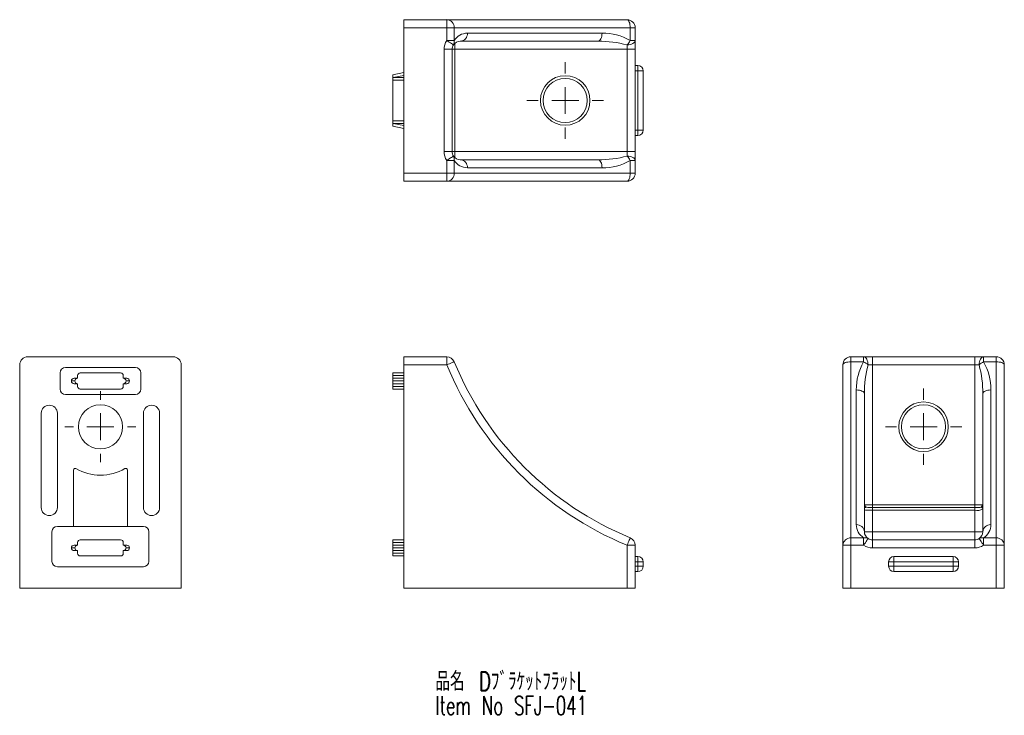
# Model space of a CAD drawing. Header units: millimetres. Extents: x 103 to 286, y 64 to 193.
import ezdxf

# ---------------------------------------------------------------- set-up
doc = ezdxf.new("R2010")
doc.units = ezdxf.units.MM
doc.styles.add('SLDTEXTSTYLE0', font='TXT', dxfattribs={"width": 0.7, "bigfont": 'bigfont'})
doc.styles.add('SLDTEXTSTYLE1', font='TXT', dxfattribs={"width": 0.646154, "bigfont": 'bigfont'})

# ---------------------------------------------------------------- blocks, each defined once
blk = doc.blocks.new('SW_NOTE_0')
at = {"color": 7, "linetype": 'Continuous', "lineweight": 0, "char_height": 3.5, "attachment_point": 1}
for s, insert, style in [('品名\u3000DﾌﾞﾗｹｯﾄﾌﾗｯﾄL', (0, 4.07), 'SLDTEXTSTYLE0'), ('Item No SFJ-041', (0, -0.43), 'SLDTEXTSTYLE1')]:
    blk.add_mtext(s, dxfattribs=dict(at, insert=insert, style=style))
blk = doc.blocks.new('SW_CENTERMARKSYMBOL_0')
at = {"color": 7, "linetype": 'Continuous', "lineweight": 0}
for p, q in [((0, 5), (0, 6.6)), ((0, 0), (0, 2.5)), ((-5, 0), (-6.6, 0)), ((0, 0), (-2.5, 0)), ((0, 0), (0, -2.5)), ((0, 0), (2.5, 0)), ((5, 0), (6.6, 0)), ((0, -5), (0, -6.6))]:
    blk.add_line(p, q, dxfattribs=at)
blk = doc.blocks.new('SW_CENTERMARKSYMBOL_1')
at = {"color": 7, "linetype": 'Continuous', "lineweight": 0}
for p, q in [((0, 5), (0, 7.1)), ((0, 0), (0, 2.5)), ((-5, 0), (-7.1, 0)), ((0, 0), (-2.5, 0)), ((0, 0), (0, -2.5)), ((0, 0), (2.5, 0)), ((5, 0), (7.1, 0)), ((0, -5), (0, -7.1))]:
    blk.add_line(p, q, dxfattribs=at)
blk = doc.blocks.new('SW_CENTERMARKSYMBOL_2')
at = {"color": 7, "linetype": 'Continuous', "lineweight": 0}
for p, q in [((0, 5), (0, 7.1)), ((0, 0), (0, 2.5)), ((-5, 0), (-7.1, 0)), ((0, 0), (-2.5, 0)), ((0, 0), (0, -2.5)), ((0, 0), (2.5, 0)), ((5, 0), (7.1, 0)), ((0, -5), (0, -7.1))]:
    blk.add_line(p, q, dxfattribs=at)

msp = doc.modelspace()

# ---------------------------------------------------------------- linework, layer by layer
at = {"color": 7, "linetype": 'Continuous', "lineweight": 15}
for p, q in [((174.08, 192.82), (182.07, 192.82)), ((174.08, 191.32), (174.08, 192.82)), ((182.07, 192.82), (182.07, 191.32)), ((182.07, 192.82), (215.58, 192.82)), ((182.07, 191.32), (174.08, 191.32)), ((174.08, 164.32), (174.08, 191.32)), ((183.46, 191.32), (182.07, 191.32)), ((182.07, 188.96), (182.07, 191.32)), ((183.46, 191.32), (183.46, 188.96)), ((216.15, 191.32), (183.46, 191.32)), ((185.91, 190.32), (210.92, 190.32)), ((216.15, 188.96), (216.15, 191.32)), ((217.08, 191.32), (216.15, 191.32)), ((217.08, 191.32), (217.08, 188.96)), ((182.07, 188.96), (183.46, 188.96)), ((183.58, 187.32), (183.58, 188.45)), ((210.22, 188.82), (184.58, 188.82)), ((216.15, 188.96), (217.08, 188.96)), ((217.08, 188.96), (217.08, 187.32)), ((181.58, 168.32), (181.58, 187.32)), ((183.08, 187.32), (181.58, 187.32)), ((183.08, 187.32), (183.08, 168.32)), ((183.58, 187.32), (183.08, 187.32)), ((215.58, 187.32), (183.58, 187.32)), ((183.58, 187.32), (183.58, 168.32)), ((215.58, 187.32), (215.58, 188.14)), ((217.08, 187.32), (215.58, 187.32)), ((215.58, 168.32), (215.58, 187.32)), ((217.08, 187.32), (217.08, 168.32)), ((174.08, 183.01), (172.08, 182.57)), ((217.08, 184.32), (217.58, 184.32)), ((217.58, 183.32), (217.08, 183.32)), ((217.58, 184.32), (217.58, 183.32)), ((217.58, 183.32), (218.58, 183.32)), ((217.58, 172.32), (217.58, 183.32)), ((218.58, 183.32), (218.58, 172.32)), ((172.08, 182.07), (172.08, 182.57)), ((172.08, 182.07), (174.08, 182.07)), ((172.08, 182.07), (172.08, 181.57)), ((172.08, 181.57), (172.08, 174.07)), ((172.08, 181.57), (174.08, 181.57)), ((174.08, 182.49), (172.14, 182.07)), ((172.08, 174.07), (172.08, 173.57)), ((172.08, 174.07), (174.08, 174.07)), ((172.08, 173.57), (174.08, 173.57)), ((172.08, 173.07), (172.08, 173.57)), ((172.08, 173.07), (174.08, 172.64)), ((172.14, 173.57), (174.08, 173.15)), ((217.08, 172.32), (217.58, 172.32)), ((217.58, 172.32), (218.58, 172.32)), ((217.58, 172.32), (217.58, 171.32)), ((217.58, 171.32), (217.08, 171.32)), ((181.58, 168.32), (183.08, 168.32)), ((183.08, 168.32), (183.58, 168.32)), ((183.58, 168.32), (215.58, 168.32)), ((183.58, 167.19), (183.58, 168.32)), ((215.58, 167.5), (215.58, 168.32)), ((215.58, 168.32), (217.08, 168.32)), ((217.08, 168.32), (217.08, 166.69)), ((182.07, 164.32), (182.07, 166.69)), ((183.46, 166.69), (182.07, 166.69)), ((183.46, 166.69), (183.46, 164.32)), ((184.58, 166.82), (210.22, 166.82)), ((216.15, 164.32), (216.15, 166.69)), ((217.08, 166.69), (216.15, 166.69)), ((217.08, 166.69), (217.08, 164.32)), ((210.92, 165.32), (185.91, 165.32)), ((174.08, 164.32), (182.07, 164.32)), ((174.08, 162.82), (174.08, 164.32)), ((182.07, 162.82), (174.08, 162.82)), ((182.07, 164.32), (183.46, 164.32)), ((182.07, 164.32), (182.07, 162.82)), ((215.58, 162.82), (182.07, 162.82)), ((183.46, 164.32), (216.15, 164.32)), ((216.15, 164.32), (217.08, 164.32)), ((131.23, 130.23), (104.23, 130.23)), ((174.08, 130.23), (182.07, 130.23)), ((174.08, 128.73), (174.08, 130.23)), ((181.58, 130.23), (182.07, 130.23)), ((182.07, 130.23), (182.07, 128.73)), ((257.16, 130.23), (257.16, 129.3)), ((257.16, 130.23), (259.52, 130.23)), ((259.52, 129.3), (259.52, 130.23)), ((259.52, 130.23), (261.16, 130.23)), ((261.16, 130.23), (261.16, 128.73)), ((261.16, 130.23), (280.16, 130.23)), ((280.16, 128.73), (280.16, 130.23)), ((280.16, 130.23), (281.8, 130.23)), ((281.8, 130.23), (281.8, 129.3)), ((281.8, 130.23), (284.16, 130.23)), ((284.16, 129.3), (284.16, 130.23)), ((102.73, 128.73), (102.73, 87.23)), ((111.23, 128.23), (124.23, 128.23)), ((132.73, 128.73), (132.73, 87.23)), ((174.08, 128.73), (174.08, 87.23)), ((182.07, 128.73), (174.08, 128.73)), ((255.66, 95.21), (255.66, 128.73)), ((257.16, 129.3), (257.16, 96.6)), ((259.52, 129.3), (257.16, 129.3)), ((260.34, 128.73), (261.16, 128.73)), ((261.16, 128.73), (261.16, 102.73)), ((280.16, 128.73), (261.16, 128.73)), ((280.16, 128.73), (280.98, 128.73)), ((280.16, 102.73), (280.16, 128.73)), ((284.16, 129.3), (281.8, 129.3)), ((284.16, 96.6), (284.16, 129.3)), ((285.66, 128.73), (285.66, 95.21)), ((110.23, 124.23), (110.23, 127.23)), ((112.84, 126.23), (113.48, 126.23)), ((113.48, 126.23), (113.48, 126.73)), ((113.98, 127.23), (121.48, 127.23)), ((121.98, 126.73), (121.98, 126.23)), ((121.98, 126.23), (122.62, 126.23)), ((125.23, 127.23), (125.23, 124.23)), ((172.08, 127.23), (174.08, 127.23)), ((172.08, 127.23), (172.08, 126.73)), ((172.08, 126.73), (172.08, 126.23)), ((172.08, 126.73), (174.08, 126.73)), ((172.08, 125.73), (172.08, 126.23)), ((172.14, 126.23), (174.08, 126.23)), ((112.33, 125.73), (112.98, 125.73)), ((113.48, 125.23), (112.84, 125.23)), ((113.48, 124.73), (113.48, 125.23)), ((121.98, 125.23), (121.98, 124.73)), ((122.62, 125.23), (121.98, 125.23)), ((122.48, 125.73), (123.13, 125.73)), ((172.08, 125.23), (172.08, 125.73)), ((172.08, 125.73), (174.08, 125.73)), ((172.08, 125.23), (172.08, 124.73)), ((172.08, 124.73), (172.08, 124.23)), ((172.08, 124.73), (174.08, 124.73)), ((174.08, 125.23), (172.14, 125.23)), ((124.23, 123.23), (111.23, 123.23)), ((121.48, 124.23), (113.98, 124.23)), ((172.08, 124.23), (174.08, 124.23)), ((258.16, 99.05), (258.16, 124.06)), ((259.66, 123.36), (259.66, 97.73)), ((281.66, 97.73), (281.66, 123.36)), ((283.16, 124.06), (283.16, 99.05)), ((106.73, 102.23), (106.73, 119.73)), ((109.73, 119.73), (109.73, 102.23)), ((125.73, 102.23), (125.73, 119.73)), ((128.73, 119.73), (128.73, 102.23)), ((112.73, 98.73), (112.73, 109.2)), ((122.73, 109.2), (122.73, 98.73)), ((259.66, 102.73), (261.16, 102.73)), ((261.16, 102.73), (261.16, 102.23)), ((261.16, 102.73), (280.16, 102.73)), ((280.16, 102.73), (281.66, 102.73)), ((280.16, 102.73), (280.16, 102.23)), ((261.16, 102.23), (261.16, 101.73)), ((280.16, 102.23), (261.16, 102.23)), ((261.16, 101.73), (261.16, 97.73)), ((280.16, 101.73), (261.16, 101.73)), ((280.16, 102.23), (280.16, 101.73)), ((280.16, 97.73), (280.16, 101.73)), ((108.73, 92.23), (108.73, 97.73)), ((109.73, 98.73), (112.73, 98.73)), ((112.73, 98.73), (122.73, 98.73)), ((122.73, 98.73), (125.73, 98.73)), ((126.73, 97.73), (126.73, 92.23)), ((259.66, 97.73), (261.16, 97.73)), ((261.16, 97.73), (261.16, 96.23)), ((261.16, 97.73), (280.16, 97.73)), ((280.16, 97.73), (281.66, 97.73)), ((280.16, 96.23), (280.16, 97.73)), ((112.84, 95.23), (113.48, 95.23)), ((113.48, 95.23), (113.48, 95.73)), ((113.98, 96.23), (121.48, 96.23)), ((121.98, 95.73), (121.98, 95.23)), ((121.98, 95.23), (122.62, 95.23)), ((172.08, 96.23), (174.08, 96.23)), ((172.08, 96.23), (172.08, 95.73)), ((172.08, 95.73), (172.08, 95.23)), ((172.08, 95.73), (174.08, 95.73)), ((172.08, 94.73), (172.08, 95.23)), ((172.14, 95.23), (174.08, 95.23)), ((217.08, 95.21), (215.58, 95.21)), ((215.58, 87.23), (215.58, 95.21)), ((217.08, 95.21), (217.08, 87.23)), ((217.08, 95.21), (217.08, 94.73)), ((257.16, 95.21), (255.66, 95.21)), ((255.66, 87.23), (255.66, 95.21)), ((257.16, 96.6), (257.16, 95.21)), ((257.16, 96.6), (259.52, 96.6)), ((257.16, 95.21), (257.16, 87.23)), ((259.52, 95.21), (257.16, 95.21)), ((259.52, 95.21), (259.52, 96.6)), ((261.16, 96.23), (261.16, 94.73)), ((261.16, 96.23), (280.16, 96.23)), ((280.16, 94.73), (280.16, 96.23)), ((281.8, 96.6), (281.8, 95.21)), ((281.8, 96.6), (284.16, 96.6)), ((284.16, 95.21), (281.8, 95.21)), ((284.16, 95.21), (284.16, 96.6)), ((284.16, 87.23), (284.16, 95.21)), ((285.66, 95.21), (284.16, 95.21)), ((285.66, 95.21), (285.66, 87.23)), ((112.33, 94.73), (112.98, 94.73)), ((113.48, 94.23), (112.84, 94.23)), ((113.48, 93.73), (113.48, 94.23)), ((121.98, 94.23), (121.98, 93.73)), ((122.62, 94.23), (121.98, 94.23)), ((122.48, 94.73), (123.13, 94.73)), ((172.08, 94.23), (172.08, 94.73)), ((172.08, 94.73), (174.08, 94.73)), ((172.08, 94.23), (172.08, 93.73)), ((172.08, 93.73), (172.08, 93.23)), ((172.08, 93.73), (174.08, 93.73)), ((174.08, 94.23), (172.14, 94.23)), ((280.16, 94.73), (261.16, 94.73)), ((121.48, 93.23), (113.98, 93.23)), ((172.08, 93.23), (174.08, 93.23)), ((217.08, 93.13), (217.58, 93.13)), ((217.58, 92.13), (217.08, 92.13)), ((217.58, 93.13), (217.58, 92.13)), ((217.58, 91.33), (217.58, 92.13)), ((218.58, 92.13), (217.58, 92.13)), ((218.58, 92.13), (218.58, 91.33)), ((265.16, 92.13), (264.16, 92.13)), ((264.16, 91.33), (264.16, 92.13)), ((265.16, 93.13), (276.16, 93.13)), ((265.16, 93.13), (265.16, 92.13)), ((276.16, 92.13), (265.16, 92.13)), ((265.16, 92.13), (265.16, 91.33)), ((276.16, 93.13), (276.16, 92.13)), ((277.16, 92.13), (276.16, 92.13)), ((276.16, 91.33), (276.16, 92.13)), ((277.16, 92.13), (277.16, 91.33)), ((125.73, 91.23), (109.73, 91.23)), ((217.08, 91.33), (217.58, 91.33)), ((217.58, 90.33), (217.08, 90.33)), ((218.58, 91.33), (217.58, 91.33)), ((217.58, 91.33), (217.58, 90.33)), ((265.16, 91.33), (264.16, 91.33)), ((265.16, 91.33), (276.16, 91.33)), ((265.16, 91.33), (265.16, 90.33)), ((276.16, 90.33), (265.16, 90.33)), ((276.16, 91.33), (276.16, 90.33)), ((277.16, 91.33), (276.16, 91.33)), ((132.73, 87.23), (102.73, 87.23)), ((174.08, 87.23), (215.58, 87.23)), ((217.08, 87.23), (215.58, 87.23)), ((257.16, 87.23), (255.66, 87.23)), ((257.16, 87.23), (284.16, 87.23)), ((285.66, 87.23), (284.16, 87.23))]:
    msp.add_line(p, q, dxfattribs=at)
at = {"color": 7, "linetype": 'Continuous', "lineweight": 15, "flags": 128}
for points in [[(215.58, 192.82), (215.69, 192.79), (215.8, 192.71), (215.9, 192.57), (215.99, 192.38), (216.06, 192.16), (216.11, 191.9), (216.14, 191.62), (216.15, 191.32)], [(210.92, 190.32), (210.9, 190.03), (210.86, 189.75), (210.8, 189.49), (210.71, 189.26), (210.6, 189.08), (210.48, 188.94), (210.35, 188.85), (210.22, 188.82)], [(182.07, 188.96), (182.31, 188.8), (182.55, 188.65), (182.77, 188.5), (182.96, 188.38), (183.11, 188.28), (183.23, 188.2), (183.3, 188.16), (183.33, 188.14)], [(217.08, 188.96), (217.05, 188.8), (216.97, 188.65), (216.83, 188.5), (216.64, 188.38), (216.42, 188.28), (216.16, 188.2), (215.88, 188.16), (215.58, 188.14)], [(183.33, 167.5), (183.3, 167.49), (183.23, 167.44), (183.11, 167.37), (182.96, 167.26), (182.77, 167.14), (182.55, 167), (182.31, 166.85), (182.07, 166.69)], [(210.22, 166.82), (210.35, 166.79), (210.48, 166.71), (210.6, 166.57), (210.71, 166.38), (210.8, 166.16), (210.86, 165.9), (210.9, 165.62), (210.92, 165.32)], [(215.58, 167.5), (215.88, 167.49), (216.16, 167.44), (216.42, 167.37), (216.64, 167.26), (216.83, 167.14), (216.97, 167), (217.05, 166.85), (217.08, 166.69)], [(216.15, 164.32), (216.14, 164.03), (216.11, 163.75), (216.06, 163.49), (215.99, 163.26), (215.9, 163.08), (215.8, 162.94), (215.69, 162.85), (215.58, 162.82)], [(260.34, 128.73), (260.33, 129.02), (260.28, 129.3), (260.2, 129.56), (260.1, 129.79), (259.98, 129.97), (259.84, 130.11), (259.68, 130.2), (259.52, 130.23)], [(281.8, 130.23), (281.64, 130.2), (281.48, 130.11), (281.34, 129.97), (281.22, 129.79), (281.12, 129.56), (281.04, 129.3), (280.99, 129.02), (280.98, 128.73)], [(183.46, 129.3), (183.43, 129.28), (183.35, 129.25), (183.22, 129.2), (183.05, 129.13), (182.84, 129.04), (182.6, 128.94), (182.34, 128.84), (182.07, 128.73)], [(257.16, 129.3), (256.87, 129.28), (256.59, 129.25), (256.33, 129.2), (256.1, 129.13), (255.91, 129.04), (255.77, 128.94), (255.69, 128.84), (255.66, 128.73)], [(285.66, 128.73), (285.63, 128.84), (285.55, 128.94), (285.41, 129.04), (285.22, 129.13), (284.99, 129.2), (284.73, 129.25), (284.45, 129.28), (284.16, 129.3)], [(259.66, 123.36), (259.63, 123.49), (259.55, 123.63), (259.41, 123.75), (259.22, 123.85), (258.99, 123.94), (258.73, 124), (258.45, 124.04), (258.16, 124.06)], [(283.16, 124.06), (282.87, 124.04), (282.59, 124), (282.33, 123.94), (282.1, 123.85), (281.91, 123.75), (281.77, 123.63), (281.69, 123.49), (281.66, 123.36)], [(259.66, 102.73), (259.66, 102.72), (259.7, 102.58), (259.95, 102.32)], [(281.37, 102.32), (281.62, 102.58), (281.66, 102.72), (281.66, 102.73)], [(261.16, 101.73), (260.66, 101.73), (260.22, 101.73), (259.89, 101.76), (259.7, 101.82), (259.66, 101.91)], [(260.73, 102.23), (260.83, 102.23), (261.16, 102.23)], [(280.16, 102.23), (280.5, 102.23), (280.56, 102.23)], [(216.15, 96.6), (216.14, 96.57), (216.11, 96.49), (216.06, 96.36), (215.99, 96.19), (215.9, 95.98), (215.8, 95.74), (215.69, 95.48), (215.58, 95.21)], [(260.34, 96.47), (260.33, 96.44), (260.28, 96.37), (260.2, 96.26), (260.1, 96.1), (259.98, 95.91), (259.84, 95.69), (259.68, 95.46), (259.52, 95.21)], [(281.8, 95.21), (281.64, 95.46), (281.48, 95.69), (281.34, 95.91), (281.22, 96.1), (281.12, 96.26), (281.04, 96.37), (280.99, 96.44), (280.98, 96.47)]]:
    msp.add_lwpolyline(points, dxfattribs=at)
at = {"color": 7, "linetype": 'Continuous', "lineweight": 15}
for centre, radius in [((204.08, 177.82), 4.6), ((204.08, 177.82), 4.1), ((117.73, 117.23), 4.1), ((270.66, 117.23), 4.6), ((270.66, 117.23), 4.1)]:
    msp.add_circle(centre, radius, dxfattribs=at)
for centre, radius, start, end in [((182.01, 191.38), 1.45, 357.8551, 87.6811), ((215.58, 191.32), 1.5, 0, 90), ((185.92, 187.41), 2.91, 90.2656, 147.8728), ((184.49, 190.24), 1.42, 273.7373, 3.3035), ((211.09, 180.26), 10.06, 59.8081, 91.0037), ((184.58, 187.32), 3, 146.9447, 180), ((182.42, 188.7), 1.06, 328.016, 13.8937), ((184.58, 187.32), 1.5, 90, 146.9448), ((210.48, 169.45), 19.37, 74.7322, 90.791), ((212.35, 191), 4.32, 318.5081, 331.7602), ((184.58, 187.32), 1.5, 146.9447, 180), ((217.58, 183.32), 1, 0, 90), ((217.58, 172.32), 1, 270, 0), ((184.58, 168.32), 3, 180, 213.0553), ((184.58, 168.32), 1.5, 180, 213.0553), ((182.42, 166.94), 1.06, 346.1063, 31.984), ((184.58, 168.32), 1.5, 213.0326, 270.0226), ((185.92, 168.23), 2.91, 212.102, 269.7595), ((184.49, 165.4), 1.42, 356.6965, 86.2627), ((210.46, 186.36), 19.54, 269.2788, 285.198), ((211.1, 175.37), 10.05, 268.9779, 300.2103), ((212.35, 164.64), 4.32, 28.2398, 41.4919), ((182.01, 164.27), 1.45, 272.3189, 2.1449), ((215.58, 164.32), 1.5, 270, 0), ((104.23, 128.73), 1.5, 90, 180), ((131.23, 128.73), 1.5, 0, 90), ((182.07, 128.73), 1.5, 22.3353, 90), ((257.16, 128.73), 1.5, 90, 180), ((284.16, 128.73), 1.5, 0, 90), ((111.23, 127.23), 1, 90, 180), ((124.23, 127.23), 1, 0, 90), ((238.96, 152.1), 61.5, 202.3353, 247.6647), ((238.96, 152.1), 60, 202.3353, 247.6647), ((268.22, 124.23), 10.06, 149.8081, 181.0037), ((257.48, 125.49), 4.32, 48.5081, 61.7602), ((279.03, 123.62), 19.37, 164.7322, 180.791), ((283.84, 125.49), 4.32, 118.2398, 131.4919), ((262.12, 123.6), 19.54, 359.2788, 15.198), ((273.11, 124.24), 10.05, 358.9779, 30.2103), ((113.98, 126.73), 0.5, 90, 180), ((121.48, 126.73), 0.5, 0, 90), ((113.98, 124.73), 0.5, 180, 270), ((121.48, 124.73), 0.5, 270, 0), ((111.23, 124.23), 1, 180, 270), ((124.23, 124.23), 1, 270, 0), ((108.23, 119.73), 1.5, 0, 180), ((127.23, 119.73), 1.5, 0, 180), ((113.03, 109.2), 0.3, 59.6437, 180), ((117.73, 117.23), 9, 239.6437, 300.3563), ((122.43, 109.2), 0.3, 0, 120.3563), ((108.23, 102.23), 1.5, 180, 0), ((127.23, 102.23), 1.5, 180, 0), ((260.11, 101.9), 0.446, 110.0531, 178.2297), ((260.55, 104.03), 1.81, 250.6728, 275.5587), ((280.62, 104.11), 2.43, 259.0466, 295.3565), ((280.74, 104.15), 1.94, 264.5156, 288.7569), ((281.21, 101.9), 0.446, 1.7703, 69.9469), ((261.07, 99.07), 2.91, 180.2656, 237.8728), ((258.24, 97.63), 1.42, 3.7373, 93.3035), ((283.08, 97.63), 1.42, 86.6965, 176.2627), ((280.25, 99.06), 2.91, 302.102, 359.7595), ((109.73, 97.73), 1, 90, 180), ((125.73, 97.73), 1, 360, 90), ((261.16, 97.73), 1.5, 180, 236.9448), ((280.16, 97.72), 1.5, 303.0326, 0.0226), ((113.98, 95.73), 0.5, 90, 180), ((121.48, 95.73), 0.5, 360, 90), ((215.58, 95.21), 1.5, 0, 67.6647), ((257.11, 95.15), 1.45, 87.8551, 177.6811), ((259.78, 95.57), 1.06, 58.016, 103.8937), ((261.16, 97.73), 3, 236.9447, 270), ((261.16, 97.73), 1.5, 236.9447, 270), ((280.16, 97.73), 1.5, 270, 303.0553), ((280.16, 97.73), 3, 270, 303.0553), ((281.54, 95.57), 1.06, 76.1063, 121.984), ((284.21, 95.15), 1.45, 2.3189, 92.1449), ((113.98, 93.73), 0.5, 180, 270), ((121.48, 93.73), 0.5, 270, 0), ((109.73, 92.23), 1, 180, 270), ((125.73, 92.23), 1, 270, 0), ((217.58, 92.13), 1, 0, 90), ((265.16, 92.13), 1, 90, 180), ((276.16, 92.13), 1, 0, 90), ((217.58, 91.33), 1, 270, 0), ((265.16, 91.33), 1, 180, 270), ((276.16, 91.33), 1, 270, 0)]:
    msp.add_arc(centre, radius, start, end, dxfattribs=at)
for centre, major_axis, ratio, start_param, end_param in [((112.84, 125.73), (0.512, 0), 0.977323, 1.570796, 3.141593), ((113.49, 125.73), (0.512, 0), 0.977323, 1.593475, 3.141593), ((121.97, 125.73), (0.512, 0), 0.977323, 0, 1.548118), ((122.62, 125.73), (0.512, 0), 0.977323, 0, 1.570796), ((172.14, 125.73), (2.36, 0), 0.211753, 1.570796, 1.593475), ((112.84, 125.73), (0.512, 0), 0.977323, 3.141593, 4.712389), ((113.49, 125.73), (0.512, 0), 0.977323, 3.141593, 4.68971), ((121.97, 125.73), (0.512, 0), 0.977323, 4.735068, 6.283185), ((122.62, 125.73), (0.512, 0), 0.977323, 4.712389, 6.283185), ((172.14, 125.73), (2.36, 0), 0.211753, 4.68971, 4.712389), ((112.84, 94.73), (0.512, 0), 0.977323, 1.570796, 3.141593), ((113.49, 94.73), (0.512, 0), 0.977323, 1.593475, 3.141593), ((121.97, 94.73), (0.512, 0), 0.977323, 0, 1.548118), ((122.62, 94.73), (0.512, 0), 0.977323, 0, 1.570796), ((172.14, 94.73), (2.36, 0), 0.211753, 1.570796, 1.593475), ((112.84, 94.73), (0.512, 0), 0.977323, 3.141593, 4.712389), ((113.49, 94.73), (0.512, 0), 0.977323, 3.141593, 4.68971), ((121.97, 94.73), (0.512, 0), 0.977323, 4.735068, 6.283185), ((122.62, 94.73), (0.512, 0), 0.977323, 4.712389, 6.283185), ((172.14, 94.73), (2.36, 0), 0.211753, 4.68971, 4.712389)]:
    msp.add_ellipse(centre, major_axis=major_axis, ratio=ratio, start_param=start_param, end_param=end_param, dxfattribs=at)

# ---------------------------------------------------------------- block references
at = {"color": 7, "linetype": 'Continuous', "lineweight": 0}
for name, p in [('SW_CENTERMARKSYMBOL_1', (204.08, 177.82)), ('SW_CENTERMARKSYMBOL_0', (117.73, 117.23)), ('SW_CENTERMARKSYMBOL_2', (270.66, 117.23)), ('SW_NOTE_0', (179.98, 67.63))]:
    msp.add_blockref(name, p, dxfattribs=at)

doc.saveas('drawing.dxf')
